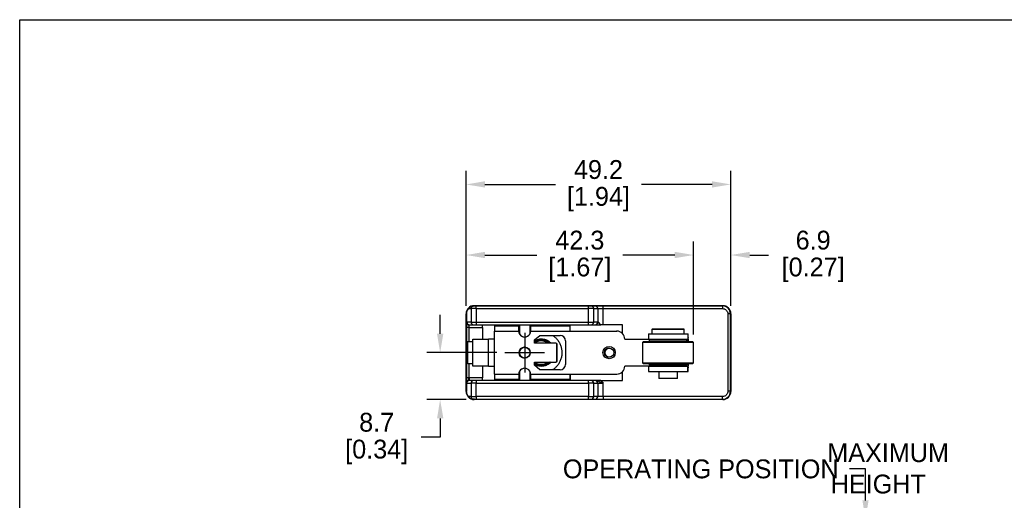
# Model space of a CAD drawing. Header units: inches. Extents: x 0 to 279, y 0 to 216.
# Tile 2 of 3: x 0 to 183, y 127 to 216. Entities that reach past the tile are written whole.
import ezdxf
from ezdxf import colors
from ezdxf.entities.mleader import LeaderData, LeaderLine
from ezdxf.math import Vec2, Vec3

# ---------------------------------------------------------------- set-up
doc = ezdxf.new("R2010")
doc.units = ezdxf.units.IN
doc.header["$LTSCALE"] = 10
doc.header["$MEASUREMENT"] = 0
doc.linetypes.add('CENTER', pattern=[2, 1.25, -0.25, 0.25, -0.25])
doc.layers.add('CENTER', color=40, linetype='CENTER')
doc.layers.add('DIMENSIONS', color=140, linetype='Continuous')
doc.dimstyles.get("Standard").update_dxf_attribs({"dimtxt": 3.5, "dimasz": 3.5, "dimexe": 2.5, "dimexo": 1.5, "dimgap": 1, "dimtad": 0, "dimtih": 1, "dimtoh": 1, "dimdec": 1, "dimzin": 0, "dimdsep": 46, "dimtxsty": 'Standard', "dimcen": 0, "dimadec": 0, "dimazin": 0, "dimtfac": 1, "dimtdec": 1, "dimtofl": 0, "dimtmove": 0, "dimatfit": 3, "dimfxl": 0, "dimtolj": 1, "dimtzin": 0, "dimarcsym": 0})

# ---------------------------------------------------------------- blocks, each defined once
blk = doc.blocks.new('*D31')
at = {"layer": 'DEFPOINTS', "color": 0}
for p in [(125.22, 172.13), (82.93, 161.21), (125.22, 155.88)]:
    blk.add_point(p, dxfattribs=at)
at = {"layer": 'DIMENSIONS', "color": 0, "lineweight": -2}
for p, q in [((82.93, 162.71), (82.93, 174.63)), ((125.22, 157.38), (125.22, 174.63)), ((86.43, 172.13), (96.07, 172.13)), ((121.72, 172.13), (112.07, 172.13))]:
    blk.add_line(p, q, dxfattribs=at)
at = {"layer": 'DIMENSIONS', "color": 0}
for points in [[(86.43, 172.72), (86.43, 171.55), (82.93, 172.13)], [(121.72, 172.72), (121.72, 171.55), (125.22, 172.13)]]:
    blk.add_solid(points, dxfattribs=at)
at = {"layer": 'DIMENSIONS', "color": 0, "char_height": 3.5, "attachment_point": 5}
for s, insert in [('\\A1;42.3', (104.07, 174.88)), ('\\A1;[1.67]', (104.07, 169.38))]:
    blk.add_mtext(s, dxfattribs=dict(at, insert=insert))
blk = doc.blocks.new('*D32')
at = {"layer": 'DEFPOINTS', "color": 0}
for p in [(132.13, 172.13), (132.13, 161.21), (125.22, 155.88)]:
    blk.add_point(p, dxfattribs=at)
at = {"layer": 'DIMENSIONS', "color": 0, "lineweight": -2}
for p, q in [((125.22, 157.38), (125.22, 174.63)), ((132.13, 162.71), (132.13, 174.63)), ((121.72, 172.13), (118.22, 172.13)), ((135.63, 172.13), (139.13, 172.13))]:
    blk.add_line(p, q, dxfattribs=at)
at = {"layer": 'DIMENSIONS', "color": 0}
for points in [[(121.72, 172.72), (121.72, 171.55), (125.22, 172.13)], [(135.63, 172.72), (135.63, 171.55), (132.13, 172.13)]]:
    blk.add_solid(points, dxfattribs=at)
at = {"layer": 'DIMENSIONS', "color": 0, "char_height": 3.5, "attachment_point": 5}
for s, insert in [('\\A1;6.9', (147.42, 174.88)), ('\\A1;[0.27]', (147.42, 169.38))]:
    blk.add_mtext(s, dxfattribs=dict(at, insert=insert))
blk = doc.blocks.new('*D33')
at = {"layer": 'DEFPOINTS', "color": 0}
for p in [(132.13, 185.26), (82.93, 161.21), (132.13, 161.21)]:
    blk.add_point(p, dxfattribs=at)
at = {"layer": 'DIMENSIONS', "color": 0, "lineweight": -2}
for p, q in [((82.93, 162.71), (82.93, 187.76)), ((132.13, 162.71), (132.13, 187.76)), ((86.43, 185.26), (99.53, 185.26)), ((128.63, 185.26), (115.53, 185.26))]:
    blk.add_line(p, q, dxfattribs=at)
at = {"layer": 'DIMENSIONS', "color": 0}
for points in [[(86.43, 185.85), (86.43, 184.68), (82.93, 185.26)], [(128.63, 185.85), (128.63, 184.68), (132.13, 185.26)]]:
    blk.add_solid(points, dxfattribs=at)
at = {"layer": 'DIMENSIONS', "color": 0, "char_height": 3.5, "attachment_point": 5}
for s, insert in [('\\A1;49.2', (107.53, 188.01)), ('\\A1;[1.94]', (107.53, 182.51))]:
    blk.add_mtext(s, dxfattribs=dict(at, insert=insert))
blk = doc.blocks.new('*D34')
at = {"layer": 'DEFPOINTS', "color": 0}
for p in [(90.13, 153.98), (78.12, 145.26), (84.43, 145.26)]:
    blk.add_point(p, dxfattribs=at)
at = {"layer": 'DIMENSIONS', "color": 0, "lineweight": -2}
for p, q in [((78.12, 157.48), (78.12, 160.98)), ((88.63, 153.98), (75.62, 153.98)), ((82.93, 145.26), (75.62, 145.26)), ((78.12, 141.76), (78.12, 138.26)), ((78.12, 138.26), (74.62, 138.26))]:
    blk.add_line(p, q, dxfattribs=at)
at = {"layer": 'DIMENSIONS', "color": 0}
for points in [[(77.54, 157.48), (78.71, 157.48), (78.12, 153.98)], [(77.54, 141.76), (78.71, 141.76), (78.12, 145.26)]]:
    blk.add_solid(points, dxfattribs=at)
at = {"layer": 'DIMENSIONS', "color": 0, "char_height": 3.5, "attachment_point": 5}
for s, insert in [('\\A1;8.7', (66.33, 141.01)), ('\\A1;[0.34]', (66.33, 135.51))]:
    blk.add_mtext(s, dxfattribs=dict(at, insert=insert))

msp = doc.modelspace()

# ---------------------------------------------------------------- linework, layer by layer
for p, q in [((82.93, 146.76), (82.93, 161.21)), ((82.99, 161.17), (82.99, 159.54)), ((83.37, 162.17), (83.86, 162.17)), ((84.84, 162.17), (83.86, 162.17)), ((83.86, 162.17), (83.86, 159.67)), ((84.43, 162.71), (130.63, 162.71)), ((84.84, 162.17), (84.84, 162.67)), ((105.67, 162.67), (84.84, 162.67)), ((84.84, 162.17), (105.67, 162.17)), ((84.84, 162.17), (84.84, 159.67)), ((105.67, 162.17), (105.67, 162.67)), ((106.66, 162.17), (105.67, 162.17)), ((105.67, 159.67), (105.67, 162.17)), ((106.9, 162.67), (106.17, 162.67)), ((106.66, 159.67), (106.66, 162.17)), ((106.66, 162.17), (107.39, 162.17)), ((107.39, 162.17), (107.39, 159.67)), ((107.39, 162.17), (108.38, 162.17)), ((108.38, 162.17), (108.38, 162.67)), ((130.56, 162.67), (108.38, 162.67)), ((108.38, 159.17), (108.38, 162.17)), ((108.38, 162.17), (130.56, 162.17)), ((130.56, 162.67), (130.56, 162.17)), ((131.56, 161.17), (131.56, 146.8)), ((132.06, 161.17), (131.56, 161.17)), ((132.06, 146.8), (132.06, 161.17)), ((132.13, 161.21), (132.13, 146.76)), ((83.86, 159.67), (83.08, 159.67)), ((83.58, 159.17), (84.35, 159.17)), ((83.86, 159.67), (84.84, 159.67)), ((84.84, 159.67), (84.84, 159.17)), ((84.84, 159.67), (105.67, 159.67)), ((84.84, 159.17), (105.67, 159.17)), ((85.99, 158.67), (85.99, 159.17)), ((92.84, 159.17), (92.84, 157.5)), ((94.86, 157.64), (94.86, 159.17)), ((105.67, 159.67), (106.66, 159.67)), ((105.67, 159.17), (105.67, 159.67)), ((106.17, 159.17), (106.9, 159.17)), ((107.39, 159.67), (106.66, 159.67)), ((106.9, 159.17), (106.96, 159.17)), ((107.43, 159.67), (107.39, 159.67)), ((108.38, 159.17), (107.96, 159.17)), ((111.97, 159.17), (108.38, 159.17)), ((111.97, 157.57), (111.97, 159.17)), ((83.49, 158.67), (82.99, 158.67)), ((82.99, 158.67), (82.99, 155.98)), ((83.49, 158.67), (83.49, 159.09)), ((83.49, 158.67), (85.99, 158.67)), ((83.49, 155.98), (83.49, 158.67)), ((85.99, 158.67), (85.99, 156.48)), ((88.22, 156.48), (88.22, 157.98)), ((88.22, 157.98), (92.72, 157.98)), ((88.23, 158.98), (92.73, 158.98)), ((92.73, 157.98), (92.72, 157.98)), ((92.73, 158.98), (92.75, 158.98)), ((92.75, 157.98), (92.73, 157.98)), ((92.75, 157.98), (92.75, 158.98)), ((92.75, 158.98), (92.84, 158.98)), ((92.84, 157.98), (92.75, 157.98)), ((94.86, 158.98), (94.93, 158.98)), ((94.92, 157.98), (94.86, 157.98)), ((94.92, 157.98), (102.21, 157.98)), ((94.93, 158.98), (102.23, 158.98)), ((102.21, 157.98), (110.91, 157.98)), ((102.23, 158.98), (102.25, 158.98)), ((102.25, 157.98), (102.25, 158.98)), ((110.91, 157.98), (110.93, 157.98)), ((116.82, 157.48), (116.82, 156.48)), ((116.82, 157.48), (124.12, 157.48)), ((117.57, 158.38), (117.47, 158.28)), ((117.47, 158.28), (117.47, 157.48)), ((123.24, 158.28), (117.47, 158.28)), ((117.57, 158.38), (123.15, 158.38)), ((123.15, 158.38), (123.37, 158.38)), ((123.47, 158.28), (123.24, 158.28)), ((123.47, 158.28), (123.37, 158.38)), ((123.47, 157.48), (123.47, 158.28)), ((124.12, 157.48), (124.12, 156.48)), ((124.12, 157.48), (124.21, 157.48)), ((82.99, 155.98), (82.99, 151.98)), ((83.28, 155.98), (82.99, 155.98)), ((83.28, 151.98), (83.28, 155.98)), ((84.17, 155.98), (83.28, 155.98)), ((84.17, 151.48), (84.17, 156.48)), ((84.17, 156.48), (87.08, 156.48)), ((87.08, 151.48), (87.08, 156.48)), ((88.22, 156.48), (87.08, 156.48)), ((88.22, 151.48), (88.22, 156.48)), ((95.62, 156.33), (96.61, 157.18)), ((95.62, 155.73), (95.62, 156.33)), ((95.63, 156.33), (95.62, 156.33)), ((99.62, 155.73), (95.62, 155.73)), ((95.63, 156.33), (96.63, 157.18)), ((95.63, 155.73), (95.63, 156.33)), ((96.61, 157.18), (100.41, 157.18)), ((99.62, 155.73), (99.63, 155.73)), ((99.82, 152.43), (99.82, 155.53)), ((99.83, 155.53), (99.82, 155.53)), ((99.83, 152.43), (99.83, 155.53)), ((101.41, 156.18), (101.41, 151.78)), ((112.41, 156.48), (116.82, 156.48)), ((115.92, 156.08), (115.72, 155.88)), ((115.72, 155.88), (115.72, 152.08)), ((125.22, 155.88), (115.72, 155.88)), ((115.92, 156.08), (125.02, 156.08)), ((116.82, 156.48), (124.12, 156.48)), ((117.07, 156.38), (116.97, 156.28)), ((116.97, 156.28), (116.97, 156.08)), ((123.97, 156.28), (116.97, 156.28)), ((117.07, 156.38), (123.87, 156.38)), ((117.47, 156.48), (117.47, 156.38)), ((123.47, 156.38), (123.47, 156.48)), ((123.97, 156.28), (123.87, 156.38)), ((123.97, 156.08), (123.97, 156.28)), ((124.12, 156.48), (124.21, 156.48)), ((124.21, 156.08), (124.21, 156.48)), ((124.23, 156.08), (124.23, 156.48)), ((125.22, 155.88), (125.02, 156.08)), ((125.22, 152.08), (125.22, 155.88)), ((83.28, 151.98), (82.99, 151.98)), ((82.99, 151.98), (82.99, 149.3)), ((83.28, 151.98), (84.17, 151.98)), ((83.49, 149.3), (83.49, 151.98)), ((95.62, 151.63), (95.62, 152.23)), ((95.62, 152.23), (99.62, 152.23)), ((95.63, 151.63), (95.63, 152.23)), ((99.63, 152.23), (99.62, 152.23)), ((99.82, 152.43), (99.83, 152.43)), ((115.72, 152.08), (115.92, 151.88)), ((115.72, 152.08), (119.88, 152.08)), ((119.9, 151.88), (115.92, 151.88)), ((116.97, 151.88), (116.97, 151.68)), ((119.88, 152.08), (125.22, 152.08)), ((125.02, 151.88), (119.9, 151.88)), ((123.97, 151.68), (123.97, 151.88)), ((124.21, 151.48), (124.21, 151.88)), ((124.23, 151.48), (124.23, 151.88)), ((125.02, 151.88), (125.22, 152.08)), ((87.08, 151.48), (84.17, 151.48)), ((85.99, 151.48), (85.99, 149.3)), ((87.08, 151.48), (88.22, 151.48)), ((88.22, 149.98), (88.22, 151.48)), ((92.84, 150.46), (92.84, 148.8)), ((94.86, 148.8), (94.86, 150.33)), ((96.61, 150.78), (95.62, 151.63)), ((95.63, 151.63), (95.62, 151.63)), ((96.63, 150.78), (95.63, 151.63)), ((100.41, 150.78), (96.61, 150.78)), ((111.97, 148.8), (111.97, 150.4)), ((116.82, 151.48), (112.41, 151.48)), ((116.82, 151.48), (116.82, 150.48)), ((116.82, 151.48), (124.12, 151.48)), ((116.82, 150.48), (124.12, 150.48)), ((116.97, 151.68), (117.07, 151.58)), ((116.97, 151.68), (120.03, 151.68)), ((120.47, 151.58), (117.07, 151.58)), ((117.47, 151.58), (117.47, 151.48)), ((118.72, 150.48), (118.72, 149.18)), ((120.03, 151.68), (123.97, 151.68)), ((123.87, 151.58), (120.47, 151.58)), ((122.22, 149.18), (122.22, 150.48)), ((123.47, 151.48), (123.47, 151.58)), ((123.87, 151.58), (123.97, 151.68)), ((124.12, 150.48), (124.12, 151.48)), ((124.12, 151.48), (124.21, 151.48)), ((124.12, 150.48), (124.21, 150.48)), ((83.49, 149.3), (82.99, 149.3)), ((83.04, 148.18), (83.06, 148.3)), ((83.06, 148.3), (83.86, 148.3)), ((83.49, 149.3), (83.58, 149.3)), ((83.58, 148.8), (83.58, 149.3)), ((85.99, 149.3), (83.58, 149.3)), ((84.35, 148.8), (83.58, 148.8)), ((84.84, 148.3), (83.86, 148.3)), ((83.86, 148.3), (83.86, 145.8)), ((84.84, 148.8), (84.84, 148.3)), ((105.67, 148.8), (84.84, 148.8)), ((84.84, 148.3), (105.67, 148.3)), ((84.84, 145.8), (84.84, 148.3)), ((85.99, 148.8), (85.99, 149.3)), ((88.22, 149.98), (92.72, 149.98)), ((92.73, 148.98), (88.23, 148.98)), ((92.73, 149.98), (92.72, 149.98)), ((92.75, 149.98), (92.73, 149.98)), ((92.75, 148.98), (92.73, 148.98)), ((92.75, 149.98), (92.75, 148.98)), ((92.84, 149.98), (92.75, 149.98)), ((92.84, 148.98), (92.75, 148.98)), ((94.92, 149.98), (94.86, 149.98)), ((94.93, 148.98), (94.86, 148.98)), ((94.92, 149.98), (102.21, 149.98)), ((102.23, 148.98), (94.93, 148.98)), ((102.21, 149.98), (110.91, 149.98)), ((102.23, 148.98), (102.25, 148.98)), ((102.25, 149.98), (102.25, 148.98)), ((105.67, 148.3), (105.67, 148.8)), ((106.66, 148.3), (105.67, 148.3)), ((105.67, 148.3), (105.67, 145.8)), ((106.9, 148.8), (106.17, 148.8)), ((106.66, 145.8), (106.66, 148.3)), ((106.66, 148.3), (107.39, 148.3)), ((106.96, 148.8), (106.9, 148.8)), ((107.09, 148.78), (106.96, 148.8)), ((107.39, 148.3), (107.39, 145.8)), ((107.39, 148.3), (108.38, 148.3)), ((107.99, 148.8), (108.38, 148.3)), ((107.99, 148.8), (111.97, 148.8)), ((108.38, 145.8), (108.38, 148.3)), ((110.91, 149.98), (110.93, 149.98)), ((122.09, 149.18), (118.72, 149.18)), ((122.22, 149.18), (122.09, 149.18)), ((83, 148.12), (82.99, 148.16)), ((82.99, 148.16), (82.99, 146.8)), ((83, 146.66), (83, 148.12)), ((132.06, 146.8), (131.56, 146.8)), ((83.86, 145.8), (83.37, 145.8)), ((83.86, 145.8), (84.84, 145.8)), ((130.63, 145.26), (84.43, 145.26)), ((84.84, 145.8), (84.84, 145.3)), ((105.67, 145.8), (84.84, 145.8)), ((84.84, 145.3), (105.67, 145.3)), ((105.67, 145.8), (106.66, 145.8)), ((105.67, 145.3), (105.67, 145.8)), ((106.17, 145.3), (106.9, 145.3)), ((107.39, 145.8), (106.66, 145.8)), ((108.38, 145.8), (107.39, 145.8)), ((108.38, 145.8), (108.38, 145.3)), ((130.56, 145.8), (108.38, 145.8)), ((108.38, 145.3), (130.56, 145.3)), ((130.56, 145.3), (130.56, 145.8))]:
    msp.add_line(p, q)
for centre, radius in [((93.82, 153.98), 1.05), ((93.82, 153.98), 1), ((109.51, 153.98), 1.15), ((109.52, 153.98), 0.85)]:
    msp.add_circle(centre, radius)
for centre, radius, start, end in [((84.43, 161.21), 1.5, 90, 180), ((84.49, 161.17), 1.5, 138.1897, 180), ((84.36, 162.17), 0.5, 112.2511, 180.1906), ((106.16, 162.17), 0.497, 359.6346, 89.6297), ((106.89, 162.17), 0.497, 359.6346, 89.6297), ((130.56, 161.17), 1.5, 0, 90), ((130.63, 161.21), 1.5, 0, 90), ((83.58, 159.67), 0.497, 179.6346, 269.6296), ((84.35, 159.67), 0.497, 179.6346, 269.6298), ((106.16, 159.67), 0.497, 270.3701, 0.3656), ((106.89, 159.67), 0.497, 270.3701, 0.3656), ((106.95, 159.66), 0.486, 271.7357, 1.6366), ((105.21, 158.23), 16.99, 177.4701, 180.8428), ((109.71, 158.23), 16.99, 177.4701, 180.8427), ((93.82, 157.98), 1.1, 179.9953, 0.0047), ((93.83, 157.98), 1.1, 179.9973, 269.9964), ((111.91, 158.23), 16.99, 177.4701, 180.8427), ((119.21, 158.23), 16.99, 177.4701, 180.8428), ((110.91, 156.48), 1.5, 359.9969, 89.9969), ((110.93, 156.48), 1.5, 359.9969, 89.9969), ((107.24, 156.73), 16.99, 359.157, 2.5299), ((96.89, 153.98), 2.3, 49.5409, 123.2421), ((99.62, 155.53), 0.2, 359.9969, 89.9969), ((99.63, 155.53), 0.2, 359.997, 89.9969), ((100.41, 156.18), 1, 359.9969, 89.9969), ((93.82, 153.98), 1, 90.0047, 269.9953), ((109.55, 153.98), 0.85, 90.0044, 269.9956), ((96.89, 153.98), 2.3, 236.7579, 264.7836), ((96.89, 153.98), 2.3, 264.7836, 310.4591), ((99.62, 152.43), 0.2, 270.0031, 0.0031), ((99.63, 152.43), 0.2, 270.0031, 0.003), ((93.82, 149.98), 1.1, 359.9953, 180.0047), ((93.83, 149.98), 1.1, 90.0026, 180.0036), ((100.41, 151.78), 1, 270.0031, 0.0031), ((110.91, 151.48), 1.5, 270.0031, 0.0031), ((110.93, 151.48), 1.5, 270.0031, 0.0031), ((107.24, 151.23), 16.99, 357.4701, 0.843), ((84.35, 148.3), 0.497, 90.3702, 180.3654), ((105.21, 149.73), 16.99, 179.1572, 182.5299), ((109.71, 149.73), 16.99, 179.1573, 182.5299), ((111.91, 149.73), 16.99, 179.1573, 182.5299), ((119.21, 149.73), 16.99, 179.1572, 182.5299), ((106.16, 148.3), 0.497, 359.6344, 89.6299), ((106.89, 148.3), 0.497, 359.6344, 89.6299), ((84.43, 146.76), 1.5, 180, 270), ((84.49, 146.8), 1.5, 185.2861, 221.8103), ((130.56, 146.8), 1.5, 270, 0), ((130.63, 146.76), 1.5, 270, 0), ((84.36, 145.8), 0.5, 179.8094, 247.7489), ((106.16, 145.8), 0.497, 270.3703, 0.3654), ((106.89, 145.8), 0.497, 270.3703, 0.3654)]:
    msp.add_arc(centre, radius, start, end)
for points, knots in [([(83.37, 162.17), (83.43, 162.23), (83.55, 162.35), (83.82, 162.53), (84.05, 162.6), (84.17, 162.63)], [0, 0, 0, 0, 0.3241088, 0.6609855, 1, 1, 1, 1]), ([(84.17, 162.63), (84.18, 162.64), (84.21, 162.64), (84.29, 162.66), (84.39, 162.67), (84.46, 162.67), (84.49, 162.67)], [0, 0, 0, 0, 0.243536, 0.499457, 0.74187, 1, 1, 1, 1]), ([(84.84, 162.67), (84.78, 162.67), (84.65, 162.67), (84.54, 162.67), (84.49, 162.67)], [0, 0, 0, 0, 0.500003, 1, 1, 1, 1]), ([(106.17, 162.67), (106.15, 162.67), (106.12, 162.67), (106.01, 162.67), (105.85, 162.67), (105.73, 162.67), (105.67, 162.67)], [0, 0, 0, 0, 0.242059, 0.5, 0.75794, 1, 1, 1, 1]), ([(108.38, 162.67), (108.29, 162.67), (108.12, 162.67), (107.87, 162.67), (107.62, 162.67), (107.4, 162.67), (107.21, 162.67), (107.01, 162.67), (106.94, 162.67), (106.9, 162.67)], [0, 0, 0, 0, 0.121045, 0.242211, 0.371206, 0.500446, 0.629442, 0.758682, 1, 1, 1, 1]), ([(130.56, 162.17), (130.69, 162.16), (130.88, 162.14), (131.11, 162.01), (131.27, 161.88), (131.4, 161.72), (131.53, 161.49), (131.55, 161.3), (131.56, 161.17)], [0, 0, 0, 0, 0.239444, 0.36955, 0.500001, 0.630108, 0.760557, 1, 1, 1, 1]), ([(83.08, 159.67), (83.07, 159.66), (83.04, 159.65), (83.01, 159.54), (82.99, 159.49)], [0, 0, 0, 0, 0.500537, 1, 1, 1, 1]), ([(82.99, 159.49), (82.99, 159.5), (82.99, 159.51), (82.99, 159.53), (82.99, 159.54)], [0, 0, 0, 0, 0.480497, 1, 1, 1, 1]), ([(82.99, 159.54), (82.99, 159.49), (82.99, 159.39), (82.99, 159.17), (82.99, 158.93), (82.99, 158.76), (82.99, 158.67)], [0, 0, 0, 0, 0.24987, 0.499991, 0.74987, 1, 1, 1, 1]), ([(83.49, 159.09), (83.46, 159.09), (83.39, 159.1), (83.27, 159.14), (83.15, 159.21), (83.06, 159.31), (83.01, 159.4), (83, 159.46), (82.99, 159.49)], [0, 0, 0, 0, 0.1433923, 0.2746852, 0.5001781, 0.7235511, 0.855233, 1, 1, 1, 1]), ([(83.49, 159.09), (83.5, 159.11), (83.53, 159.16), (83.56, 159.16), (83.58, 159.17)], [0, 0, 0, 0, 0.417392, 1, 1, 1, 1]), ([(84.35, 159.17), (84.36, 159.17), (84.39, 159.17), (84.51, 159.17), (84.67, 159.17), (84.79, 159.17), (84.84, 159.17)], [0, 0, 0, 0, 0.242058, 0.500001, 0.75794, 1, 1, 1, 1]), ([(105.67, 159.17), (105.73, 159.17), (105.85, 159.17), (106.01, 159.17), (106.12, 159.17), (106.15, 159.17), (106.17, 159.17)], [0, 0, 0, 0, 0.24206, 0.5, 0.757941, 1, 1, 1, 1]), ([(106.96, 159.17), (107.04, 159.17), (107.21, 159.17), (107.46, 159.17), (107.72, 159.17), (107.88, 159.17), (107.96, 159.17)], [0, 0, 0, 0, 0.249659, 0.499877, 0.749925, 1, 1, 1, 1]), ([(107.96, 159.17), (107.86, 159.29), (107.71, 159.47), (107.55, 159.61), (107.47, 159.66), (107.45, 159.67), (107.43, 159.67)], [0, 0, 0, 0, 0.4985883, 0.7725408, 0.8905756, 1, 1, 1, 1]), ([(95.63, 156.21), (95.76, 156.28), (96.01, 156.4), (96.43, 156.51), (96.86, 156.56), (97.29, 156.52), (97.71, 156.42), (98.11, 156.25), (98.46, 156.02), (98.66, 155.83), (98.76, 155.73)], [0, 0, 0, 0, 0.1237803, 0.2502797, 0.3767675, 0.5033462, 0.6299158, 0.756657, 0.8833995, 1, 1, 1, 1]), ([(95.63, 156.05), (95.67, 156.07), (95.77, 156.15), (95.97, 156.23), (96.27, 156.34), (96.65, 156.41), (97.06, 156.42), (97.41, 156.36), (97.71, 156.28), (98.04, 156.13), (98.34, 155.96), (98.51, 155.79), (98.56, 155.73)], [0, 0, 0, 0, 0.044774, 0.122434, 0.200962, 0.344795, 0.488794, 0.585001, 0.680511, 0.776865, 0.93268, 1, 1, 1, 1]), ([(98.18, 155.73), (98.14, 155.76), (98.04, 155.83), (97.82, 155.96), (97.49, 156.09), (97.09, 156.16), (96.68, 156.16), (96.26, 156.08), (95.91, 155.94), (95.71, 155.8), (95.63, 155.74)], [0, 0, 0, 0, 0.049732, 0.131656, 0.281683, 0.431906, 0.581934, 0.732156, 0.894683, 1, 1, 1, 1]), ([(99.01, 157.18), (99.09, 157.13), (99.35, 156.97), (99.73, 156.6), (100.14, 156.09), (100.44, 155.51), (100.65, 154.9), (100.75, 154.25), (100.74, 153.6), (100.62, 152.96), (100.39, 152.35), (100.07, 151.78), (99.65, 151.28), (99.29, 150.95), (99.06, 150.81), (99.01, 150.78)], [0, 0, 0, 0, 0.037383, 0.12292, 0.2084527, 0.2941104, 0.3797714, 0.4654427, 0.5511219, 0.6366706, 0.7222252, 0.8077005, 0.8931766, 0.9786196, 1, 1, 1, 1]), ([(95.63, 152.22), (95.66, 152.2), (95.75, 152.13), (95.96, 152.01), (96.29, 151.88), (96.56, 151.84), (96.69, 151.82)], [0, 0, 0, 0, 0.092827, 0.287289, 0.643531, 1, 1, 1, 1]), ([(96.67, 151.57), (96.57, 151.58), (96.37, 151.61), (96.08, 151.69), (95.82, 151.79), (95.68, 151.89), (95.63, 151.92)], [0, 0, 0, 0, 0.274869, 0.547648, 0.822725, 1, 1, 1, 1]), ([(98.75, 152.23), (98.74, 152.22), (98.64, 152.09), (98.39, 151.9), (98.02, 151.67), (97.62, 151.52), (97.16, 151.42), (96.84, 151.43), (96.66, 151.44)], [0, 0, 0, 0, 0.025736, 0.211535, 0.39732, 0.583348, 0.769376, 1, 1, 1, 1]), ([(98.56, 152.23), (98.52, 152.2), (98.37, 152.04), (98.11, 151.88), (97.81, 151.73), (97.51, 151.63), (97.13, 151.55), (96.82, 151.56), (96.67, 151.57)], [0, 0, 0, 0, 0.078024, 0.317518, 0.436885, 0.557586, 0.77873, 1, 1, 1, 1]), ([(96.69, 151.82), (96.83, 151.82), (97.1, 151.8), (97.52, 151.89), (97.88, 152.03), (98.08, 152.18), (98.16, 152.23)], [0, 0, 0, 0, 0.261961, 0.524091, 0.807785, 1, 1, 1, 1]), ([(96.66, 151.44), (96.52, 151.46), (96.23, 151.5), (95.88, 151.62), (95.69, 151.73), (95.63, 151.77)], [0, 0, 0, 0, 0.39733, 0.794642, 1, 1, 1, 1]), ([(82.99, 149.3), (82.99, 149.18), (82.99, 148.94), (82.99, 148.62), (82.99, 148.45), (82.99, 148.37), (82.99, 148.34), (82.99, 148.33), (82.99, 148.31), (82.99, 148.3), (82.99, 148.29), (82.99, 148.28), (82.99, 148.26), (82.99, 148.24), (82.99, 148.21), (82.99, 148.18), (82.99, 148.16)], [0, 0, 0, 0, 0.24929, 0.498681, 0.748667, 0.789405, 0.811643, 0.830088, 0.843118, 0.849736, 0.856663, 0.864743, 0.874523, 0.897678, 0.937218, 1, 1, 1, 1]), ([(83, 148.12), (83, 148.12), (83.01, 148.1), (83.02, 148.11), (83.03, 148.14), (83.04, 148.17), (83.04, 148.18)], [0, 0, 0, 0, 0.189017, 0.537935, 0.801816, 1, 1, 1, 1]), ([(83.04, 148.18), (83.03, 148.23), (83.02, 148.33), (83.05, 148.48), (83.12, 148.62), (83.22, 148.75), (83.35, 148.86), (83.44, 148.98), (83.48, 149.14), (83.49, 149.24), (83.49, 149.3)], [0, 0, 0, 0, 0.119906, 0.2248997, 0.3460428, 0.4707998, 0.6012854, 0.754821, 0.8800734, 1, 1, 1, 1]), ([(83.58, 148.8), (83.54, 148.8), (83.46, 148.79), (83.33, 148.74), (83.22, 148.67), (83.14, 148.58), (83.08, 148.46), (83.07, 148.36), (83.06, 148.3)], [0, 0, 0, 0, 0.158651, 0.296331, 0.508152, 0.637861, 0.763018, 1, 1, 1, 1]), ([(84.84, 148.8), (84.79, 148.8), (84.67, 148.8), (84.51, 148.8), (84.39, 148.8), (84.36, 148.8), (84.35, 148.8)], [0, 0, 0, 0, 0.24206, 0.499999, 0.757942, 1, 1, 1, 1]), ([(106.17, 148.8), (106.15, 148.8), (106.12, 148.8), (106.01, 148.8), (105.85, 148.8), (105.73, 148.8), (105.67, 148.8)], [0, 0, 0, 0, 0.242059, 0.5, 0.75794, 1, 1, 1, 1]), ([(107.99, 148.8), (107.89, 148.8), (107.75, 148.8), (107.57, 148.8), (107.39, 148.8), (107.21, 148.8), (107.09, 148.8), (107.04, 148.8)], [0, 0, 0, 0, 0.260108, 0.397772, 0.543034, 0.813941, 1, 1, 1, 1]), ([(108.38, 148.3), (108.33, 148.32), (108.23, 148.35), (108.11, 148.4), (107.97, 148.45), (107.82, 148.51), (107.65, 148.58), (107.49, 148.65), (107.32, 148.72), (107.19, 148.77), (107.11, 148.78), (107.09, 148.78)], [0, 0, 0, 0, 0.111721, 0.202752, 0.273054, 0.418513, 0.545069, 0.687058, 0.816815, 0.953079, 1, 1, 1, 1]), ([(83, 146.66), (82.99, 146.71), (82.99, 146.75), (82.99, 146.8), (82.99, 146.8)], [0, 0, 0, 0, 0.951474, 1, 1, 1, 1]), ([(131.56, 146.8), (131.55, 146.67), (131.53, 146.48), (131.4, 146.25), (131.27, 146.09), (131.11, 145.96), (130.88, 145.83), (130.69, 145.81), (130.56, 145.8)], [0, 0, 0, 0, 0.239443, 0.36955, 0.499999, 0.630107, 0.760557, 1, 1, 1, 1]), ([(84.17, 145.34), (84.05, 145.37), (83.83, 145.44), (83.56, 145.61), (83.43, 145.74), (83.37, 145.8)], [0, 0, 0, 0, 0.324219, 0.66117, 1, 1, 1, 1]), ([(84.49, 145.3), (84.46, 145.3), (84.39, 145.3), (84.29, 145.31), (84.21, 145.33), (84.18, 145.33), (84.17, 145.34)], [0, 0, 0, 0, 0.258028, 0.500398, 0.756369, 1, 1, 1, 1]), ([(84.49, 145.3), (84.54, 145.3), (84.65, 145.3), (84.78, 145.3), (84.84, 145.3)], [0, 0, 0, 0, 0.499997, 1, 1, 1, 1]), ([(105.67, 145.3), (105.73, 145.3), (105.85, 145.3), (106.01, 145.3), (106.12, 145.3), (106.15, 145.3), (106.17, 145.3)], [0, 0, 0, 0, 0.24206, 0.5, 0.757941, 1, 1, 1, 1]), ([(106.9, 145.3), (106.91, 145.3), (106.95, 145.3), (107.06, 145.3), (107.21, 145.3), (107.4, 145.3), (107.62, 145.3), (107.94, 145.3), (108.21, 145.3), (108.38, 145.3)], [0, 0, 0, 0, 0.1210453, 0.2422109, 0.371206, 0.5004463, 0.6294421, 0.758682, 1, 1, 1, 1])]:
    msp.add_open_spline(points, degree=3, knots=knots)
at = {"layer": 'CENTER'}
for p, q in [((93.83, 157.69), (93.83, 150.28)), ((90.13, 153.98), (97.53, 153.98))]:
    msp.add_line(p, q, dxfattribs=at)
at = {"layer": 'DEFPOINTS'}
msp.add_lwpolyline([(0, 215.9), (279.4, 215.9), (279.4, 0), (0, 0)], close=True, dxfattribs=at)

# ---------------------------------------------------------------- texts
at = {"layer": 'DIMENSIONS', "insert": (141.95, 137.13), "char_height": 3.5, "attachment_point": 1}
msp.add_mtext_dynamic_manual_height_columns('{\\W6.22155; }MAXIMUM\\P{\\W6.72155; }HEIGHT', width=65.7175, gutter_width=1, heights=[0], dxfattribs=at)

# ---------------------------------------------------------------- dimensions: what is measured, and where the dimension line sits
at = {"layer": 'DIMENSIONS'}
for base, p1, p2, picture, middle in [((132.13, 185.26), (82.93, 161.21), (132.13, 161.21), '*D33', (107.53, 185.26)), ((125.22, 172.13), (82.93, 161.21), (125.22, 155.88), '*D31', (104.07, 172.13)), ((132.13, 172.13), (125.22, 155.88), (132.13, 161.21), '*D32', (147.42, 172.13))]:
    dim = msp.add_linear_dim(base=base, p1=p1, p2=p2, dimstyle='Standard', override={"dimpost": '\\X'}, dxfattribs=at)
    dim.commit()
    dim.dimension.update_dxf_attribs({"geometry": picture, "text_midpoint": middle})
dim = msp.add_linear_dim(base=(78.12, 145.26), p1=(90.13, 153.98), p2=(84.43, 145.26), angle=90, dimstyle='Standard', override={"dimpost": '\\X'}, dxfattribs=at)
dim.commit()
dim.dimension.update_dxf_attribs({"geometry": '*D34', "text_midpoint": (66.33, 138.26)})

# ---------------------------------------------------------------- leaders
ml = msp.add_multileader_mtext('Standard', dxfattribs=at)
ml.set_content('OPERATING POSITION', color=256)
ml.set_leader_properties()
ml.build(insert=Vec2(0, 0))
ml.multileader.update_dxf_attribs({"text_left_attachment_type": 2, "text_right_attachment_type": 2, "dogleg_length": 3, "arrow_head_size": 3.5})
ctx = ml.context
ctx.base_point, ctx.char_height, ctx.arrow_head_size, ctx.plane_origin = Vec3(91.81, 132.36), 3.5, 3.5, Vec3(157.14, 123)
ctx.left_attachment, ctx.right_attachment, ctx.text_align_type = 2, 2, 2
notes = []
notes.append((ctx, [(1, (1, 1, 0), (157.15, 132.36), (-1, 0), 3, [(0, [(157.14, 123)], 0, [])])]))
ctx.mtext.insert, ctx.mtext.alignment, ctx.mtext.flow_direction = Vec3(152.15, 134.11), 3, 5
for ctx, leaders in notes:
    for number, flags, end, landing, length, lines in leaders:
        leader = LeaderData()
        leader.index, (leader.has_last_leader_line, leader.has_dogleg_vector, leader.attachment_direction) = number, flags
        leader.last_leader_point, leader.dogleg_vector, leader.dogleg_length = Vec3(end), Vec3(landing), length
        for number, points, colour, breaks in lines:
            line = LeaderLine()
            line.index, line.vertices, line.color, line.breaks = number, Vec3.list(points), colors.encode_raw_color(colour), breaks
            leader.lines.append(line)
        ctx.leaders.append(leader)

doc.saveas('drawing.dxf')
